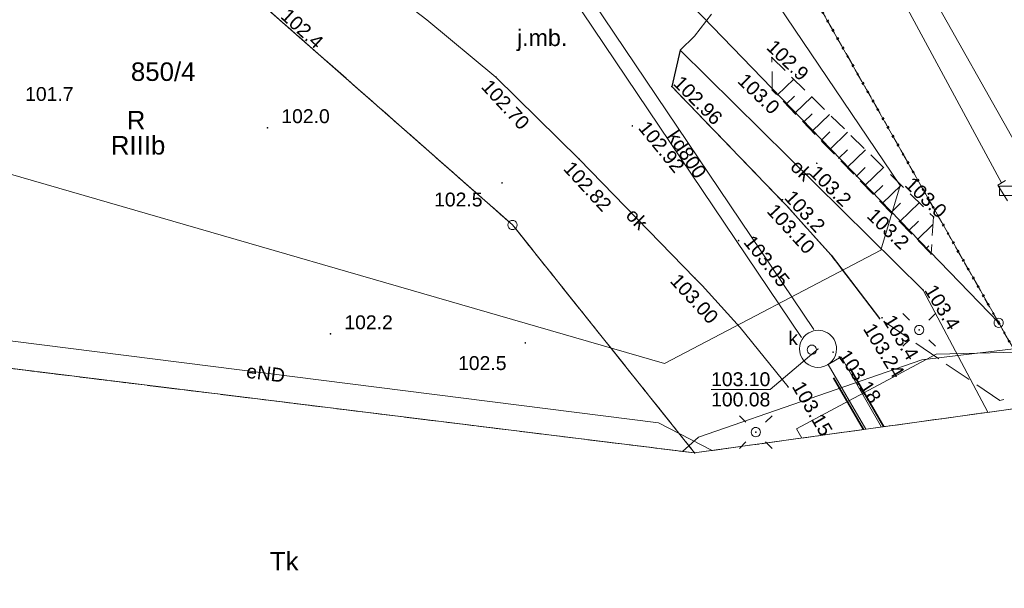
# Model space of a CAD drawing. Extents: x 6447898 to 6448503, y 5806748 to 5807122.
# Tile 4 of 50: x 6447946 to 6447999, y 5806854 to 5806885. Entities that reach past the tile are written whole.
import ezdxf
from ezdxf.enums import TextEntityAlignment as Align

# ---------------------------------------------------------------- set-up
doc = ezdxf.new("R2010")
doc.units = 0
doc.header["$PDSIZE"] = 0.75
for name, pattern in [('KROPK2', [2, 0, -2]), ('PRZER1-1', [2, 1, -1]), ('PRZER2-1', [3, 2, -1]), ('PRZER3-1', [4, 3, -1])]:
    doc.linetypes.add(name, pattern=pattern)
doc.layers.get('0').update_dxf_attribs({"linetype": 'CONTINUOUS', "lineweight": 13})
for name, color, linetype, lineweight in [('GEPPGD', 7, 'CONTINUOUS', 18), ('GESDZI', 7, 'CONTINUOUS', 18), ('GESDZI_O', 7, 'CONTINUOUS', 18), ('GESJAE', 7, 'KROPK2', 50), ('GESKKL', 3, 'PRZER3-1', 18), ('GESKKL_O', 3, 'PRZER3-1', 18), ('GESUZY', 3, 'PRZER1-1', 18), ('GESUZY_O', 3, 'PRZER1-1', 18), ('GSLINK', 7, 'CONTINUOUS', 18), ('GSLINK_O', 7, 'CONTINUOUS', 18), ('GSLKRW', 7, 'CONTINUOUS', 25), ('GSPWPN', 42, 'CONTINUOUS', 13), ('GSPWPN_O', 42, 'CONTINUOUS', 13), ('GSPWPS', 7, 'CONTINUOUS', 13), ('GSPWPS_O', 7, 'CONTINUOUS', 13), ('GSSOTW', 7, 'PRZER3-1', 18), ('GSSZSN', 7, 'PRZER2-1', 18), ('GTGTXT_O', 7, 'CONTINUOUS', 18), ('GULEPR', 240, 'CONTINUOUS', 18), ('GULEPR_O', 240, 'CONTINUOUS', 18), ('GULKPR', 32, 'CONTINUOUS', 18), ('GULKPR_O', 32, 'CONTINUOUS', 18), ('GULLOB', 7, 'CONTINUOUS', 35), ('GULTPR', 30, 'CONTINUOUS', 18), ('GUPELA', 7, 'CONTINUOUS', 18), ('GUPIKP', 7, 'CONTINUOUS', 18), ('GUPIWZ', 7, 'CONTINUOUS', 18), ('GUPIWZ_O', 7, 'CONTINUOUS', 18), ('GUPPRZ', 7, 'CONTINUOUS', 18), ('GUPPRZ_O', 7, 'CONTINUOUS', 18), ('GUSIKP', 7, 'CONTINUOUS', 18)]:
    doc.layers.add(name, color=color, linetype=linetype, lineweight=lineweight)
doc.styles.add('GEO-INFO', font='arial.ttf')

# ---------------------------------------------------------------- blocks, each defined once
blk = doc.blocks.new('POINT')
at = {"color": 0}
blk.add_point((0, 0), dxfattribs=at)
blk = doc.blocks.new('KOLO')
blk.add_hatch(color=0).paths.add_polyline_path([(-0.5, 0), (-0.482963, -0.12941), (-0.433013, -0.25), (-0.353553, -0.353553), (-0.25, -0.433013), (-0.12941, -0.482963), (0, -0.5), (0.12941, -0.482963), (0.25, -0.433013), (0.353553, -0.353553), (0.433013, -0.25), (0.482963, -0.12941), (0.5, 0), (0.482963, 0.12941), (0.433013, 0.25), (0.353553, 0.353553), (0.25, 0.433013), (0.12941, 0.482963), (0, 0.5), (-0.12941, 0.482963), (-0.25, 0.433013), (-0.353553, 0.353553), (-0.433013, 0.25), (-0.482963, 0.12941)])
blk = doc.blocks.new('OKRAG_PELNY')
at = {"color": 0}
blk.add_lwpolyline([(0, 0.5), (0.12941, 0.482963), (0.25, 0.433013), (0.353553, 0.353553), (0.433013, 0.25), (0.482963, 0.12941), (0.5, 0), (0.482963, -0.12941), (0.433013, -0.25), (0.353553, -0.353553), (0.25, -0.433013), (0.12941, -0.482963), (0, -0.5), (-0.12941, -0.482963), (-0.25, -0.433013), (-0.353553, -0.353553), (-0.433013, -0.25), (-0.482963, -0.12941), (-0.5, 0), (-0.482963, 0.12941), (-0.433013, 0.25), (-0.353553, 0.353553), (-0.25, 0.433013), (-0.12941, 0.482963)], close=True, dxfattribs=at)
blk = doc.blocks.new('SUEO')
blk.add_hatch(color=0).paths.add_polyline_path([(-0.002174, 0.089974), (0.023762, 0.086807), (0.042561, 0.0793), (0.060131, 0.066965), (0.076266, 0.047786), (0.086234, 0.025762), (0.089972, 0.002226), (0.088646, -0.015553), (0.081114, -0.038994), (0.066834, -0.060276), (0.049699, -0.075033), (0.027576, -0.085671), (0.004027, -0.08991), (-0.019639, -0.087831), (-0.040932, -0.080154), (-0.059082, -0.067892), (-0.073734, -0.051607), (-0.08374, -0.032979), (-0.089221, -0.011817), (-0.089063, 0.012951), (-0.082571, 0.035806), (-0.069528, 0.057148), (-0.048957, 0.075519), (-0.026898, 0.085887)])
at = {"color": 0}
for points in [[(-1.767767, 1.767767), (-1.06066, 1.06066)], [(1.767767, 1.767767), (1.06066, 1.06066)], [(-1.767767, -1.767767), (-1.06066, -1.06066)], [(1.767767, -1.767767), (1.06066, -1.06066)]]:
    blk.add_lwpolyline(points, dxfattribs=at)
blk = doc.blocks.new('PROSTOKAT1_5-1_PELNY')
at = {"color": 0}
blk.add_lwpolyline([(0.75, -0.5), (-0.75, -0.5), (-0.75, 0.5), (0.75, 0.5)], close=True, dxfattribs=at)
blk = doc.blocks.new('EPPGS')
at = {"color": 0}
blk.add_lwpolyline([(0, 0.5), (0.154508, 0.475528), (0.293893, 0.404508), (0.404508, 0.293893), (0.475528, 0.154508), (0.5, 0), (0.475528, -0.154508), (0.404508, -0.293893), (0.293893, -0.404508), (0.154508, -0.475528), (0, -0.5), (-0.154508, -0.475528), (-0.293893, -0.404508), (-0.404508, -0.293893), (-0.475528, -0.154508), (-0.5, 0), (-0.475528, 0.154508), (-0.404508, 0.293893), (-0.293893, 0.404508), (-0.154508, 0.475528)], close=True, dxfattribs=at)
blk = doc.blocks.new('EPPGN')
blk.add_hatch(color=0).paths.add_polyline_path([(0, -0.09), (0.027812, -0.085595), (0.052901, -0.072812), (0.072812, -0.052901), (0.085595, -0.027812), (0.09, 0), (0.085595, 0.027812), (0.072812, 0.052901), (0.052901, 0.072812), (0.027812, 0.085595), (0, 0.09), (-0.027812, 0.085595), (-0.052901, 0.072812), (-0.072812, 0.052901), (-0.085595, 0.027812), (-0.09, 0), (-0.085595, -0.027812), (-0.072812, -0.052901), (-0.052901, -0.072812), (-0.027812, -0.085595)])

msp = doc.modelspace()

# ---------------------------------------------------------------- linework, layer by layer
at = {"layer": 'GESDZI', "elevation": 10.22}
for points in [[(6447902.375, 5806927.785), (6447908.1, 5806926.36), (6447915.31, 5806923.99), (6447945.82, 5806915.54), (6447966.55, 5806901.71), (6447998.57, 5806868.616), (6447986.863, 5806889.257), (6447975.461, 5806909.323), (6447974.881, 5806910.343), (6447910.195, 5806932.402), (6447902.842, 5806934.305)], [(6447902.375, 5806927.785), (6447908.1, 5806926.36), (6447915.31, 5806923.99), (6447945.82, 5806915.54), (6447966.55, 5806901.71), (6447998.57, 5806868.616)], [(6447998.57, 5806868.616), (6448001.07, 5806864.206), (6447982.121, 5806861.587), (6447972.271, 5806873.906), (6447954.122, 5806889.875), (6447938.603, 5806899.044), (6447914.408, 5806907.57)], [(6447921.899, 5806895.009), (6447938.603, 5806899.044), (6447954.122, 5806889.875), (6447972.271, 5806873.906), (6447982.121, 5806861.587), (6447938.629, 5806866.952)], [(6447950.495, 5806847.052), (6447995.21, 5806842.798), (6447997.57, 5806839.678), (6447997.9, 5806838.588), (6448000.85, 5806830.189), (6448019.592, 5806829.892), (6448018.28, 5806832.78), (6448015.39, 5806839.152), (6448001.07, 5806864.206), (6447982.121, 5806861.587), (6447938.629, 5806866.952)]]:
    msp.add_lwpolyline(points, dxfattribs=at)
msp.add_lwpolyline([(6448155.289, 5806857.796), (6448168.767, 5806855.813), (6448193.503, 5806845.405), (6448224.628, 5806841.328), (6448281.342, 5806841.899), (6448130.513, 5806888.326), (6447986.863, 5806889.257), (6447998.57, 5806868.616), (6448001.07, 5806864.206), (6448017.169, 5806862.196), (6448066.836, 5806855.476), (6448078.905, 5806858.046), (6448109.339, 5806864.525)], close=True, dxfattribs=at)
at = {"layer": 'GESJAE', "ltscale": 0.5}
for p, q in [((6447998.57, 5806868.616, 10.22), (6447986.863, 5806889.257, 10.22)), ((6448001.07, 5806864.206, 10.22), (6447998.57, 5806868.616, 10.22))]:
    msp.add_line(p, q, dxfattribs=at)
at = {"layer": 'GESJAE', "ltscale": 0.5, "elevation": 10.22}
for points in [[(6447947.534, 5807120.909), (6447947.452, 5807118.377), (6447947.232, 5807111.508), (6447947.144, 5807106.691), (6447943.57, 5806972.007), (6447945.952, 5806961.309), (6447947.76, 5806958.22), (6447949.97, 5806954.35), (6447974.881, 5806910.343), (6447975.461, 5806909.323), (6447986.863, 5806889.257), (6447998.57, 5806868.616)], [(6447998.57, 5806868.616), (6448001.07, 5806864.206), (6448015.39, 5806839.152), (6448018.28, 5806832.78), (6448019.592, 5806829.892), (6448000.85, 5806830.189), (6447997.9, 5806838.588), (6447997.57, 5806839.678), (6447995.21, 5806842.798), (6447950.495, 5806847.052)]]:
    msp.add_lwpolyline(points, dxfattribs=at)
at = {"layer": 'GESKKL', "ltscale": 0.5, "elevation": 10.06}
for points in [[(6447972.271, 5806873.906), (6447954.122, 5806889.875), (6447938.603, 5806899.044), (6447921.899, 5806895.009)], [(6447938.629, 5806866.952), (6447982.121, 5806861.587), (6447972.271, 5806873.906)]]:
    msp.add_lwpolyline(points, dxfattribs=at)
at = {"layer": 'GESUZY', "ltscale": 0.5}
for p, q in [((6447986.863, 5806889.257, 10.08), (6447998.57, 5806868.616, 10.08)), ((6447998.57, 5806868.616, 10.08), (6448001.07, 5806864.206, 10.08))]:
    msp.add_line(p, q, dxfattribs=at)
at = {"layer": 'GESUZY', "ltscale": 0.5, "elevation": 10.08}
for points in [[(6447914.408, 5806907.57), (6447938.603, 5806899.044), (6447954.122, 5806889.875), (6447972.271, 5806873.906), (6447982.121, 5806861.587), (6448001.07, 5806864.206), (6447998.57, 5806868.616), (6447986.863, 5806889.257), (6447975.461, 5806909.323), (6447974.881, 5806910.343), (6447910.195, 5806932.402), (6447902.842, 5806934.305)], [(6447972.271, 5806873.906), (6447954.122, 5806889.875), (6447938.603, 5806899.044), (6447921.899, 5806895.009)], [(6447938.629, 5806866.952), (6447982.121, 5806861.587), (6447972.271, 5806873.906)], [(6447950.495, 5806847.052), (6447995.21, 5806842.798), (6447997.57, 5806839.678), (6447997.9, 5806838.588), (6448000.85, 5806830.189), (6448019.592, 5806829.892), (6448018.28, 5806832.78), (6448015.39, 5806839.152), (6448001.07, 5806864.206), (6447982.121, 5806861.587), (6447938.629, 5806866.952)]]:
    msp.add_lwpolyline(points, dxfattribs=at)
at = {"layer": 'GSLINK', "elevation": 10.18}
for points in [[(6447987.18, 5806865.15), (6447984.58, 5806868.36), (6447982.53, 5806870.63), (6447982.14, 5806871.03), (6447975.88, 5806877.46), (6447971.37, 5806881.9), (6447967.64, 5806884.99), (6447962.53, 5806888.9), (6447956.82, 5806893.15), (6447951.26, 5806896.64), (6447947.49, 5806898.63)], [(6447981.34, 5806883.36), (6447994.48, 5806870.39), (6447997.985, 5806863.78)]]:
    msp.add_lwpolyline(points, dxfattribs=at)
at = {"layer": 'GSLKRW', "elevation": 10.18}
msp.add_lwpolyline([(6447982.11, 5806884.11), (6447981.34, 5806883.36), (6447980.89, 5806881.39), (6447986.83, 5806875.21), (6447987.09, 5806874.95), (6447989.5, 5806872.28), (6447992.13, 5806868.85)], dxfattribs=at)
at = {"layer": 'GSSOTW', "ltscale": 0.5, "elevation": 10.18}
msp.add_lwpolyline([(6447986.08, 5806887.19), (6447988.68, 5806886.96), (6448020.46, 5806886.67), (6448010.58, 5806866.98), (6447998.63, 5806864.42), (6447992.13, 5806868.85), (6447989.5, 5806872.28), (6447987.09, 5806874.95), (6447980.89, 5806881.39), (6447981.34, 5806883.36), (6447982.11, 5806884.11), (6447983.58, 5806886.01)], close=True, dxfattribs=at)
at = {"layer": 'GSSZSN', "ltscale": 0.5, "elevation": 10.06}
for points in [[(6447986.32, 5806881.2), (6447986.3, 5806882.95), (6447995.05, 5806874.34), (6447994.91, 5806872.34)], [(6447994.91, 5806872.34), (6447986.32, 5806881.2)]]:
    msp.add_lwpolyline(points, dxfattribs=at)
at = {"layer": 'GSSZSN', "elevation": 10.06, "flags": 128}
for points in [[(6447986.592, 5806880.919), (6447987.485, 5806881.784)], [(6447987.066, 5806880.431), (6447987.517, 5806880.869)], [(6447987.539, 5806879.943), (6447988.454, 5806880.83)], [(6447988.012, 5806879.455), (6447988.475, 5806879.904)], [(6447988.485, 5806878.967), (6447989.424, 5806879.876)], [(6447988.959, 5806878.478), (6447989.433, 5806878.939)], [(6447989.432, 5806877.99), (6447990.393, 5806878.922)], [(6447989.905, 5806877.502), (6447990.392, 5806877.974)], [(6447990.378, 5806877.014), (6447991.363, 5806877.968)], [(6447990.852, 5806876.526), (6447991.35, 5806877.009)], [(6447991.325, 5806876.038), (6447992.332, 5806877.014)], [(6447991.798, 5806875.55), (6447992.308, 5806876.044)], [(6447992.271, 5806875.062), (6447993.302, 5806876.06)], [(6447992.745, 5806874.573), (6447993.266, 5806875.078)], [(6447993.218, 5806874.085), (6447994.271, 5806875.106)], [(6447993.691, 5806873.597), (6447994.224, 5806874.113)], [(6447994.164, 5806873.109), (6447995.022, 5806873.94)], [(6447994.638, 5806872.621), (6447994.794, 5806872.773)]]:
    msp.add_lwpolyline(points, dxfattribs=at)
at = {"layer": 'GULEPR', "elevation": 10.14}
for points in [[(6447959.497, 5806947.514), (6447963.37, 5806941.925), (6447993.967, 5806888.113), (6448000.293, 5806876.885), (6448015.359, 5806868.833), (6448017.259, 5806865.136), (6448017.488, 5806862.23), (6448017.491, 5806862.153)], [(6447983.067, 5806861.717), (6447980.171, 5806863.208), (6447937.66, 5806868.576)], [(6448004.69, 5806864.126), (6448005.027, 5806864.881), (6448005.439, 5806865.805), (6448004.689, 5806867.149), (6447995.18, 5806866.929), (6447987.628, 5806862.894), (6447987.92, 5806862.388)]]:
    msp.add_lwpolyline(points, dxfattribs=at)
at = {"layer": 'GULKPR', "elevation": 10.14}
for points in [[(6447975.502, 5806887.654), (6447988.572, 5806868.264)], [(6447974.838, 5806887.206), (6447987.908, 5806867.816)], [(6447992.237, 5806862.985), (6447990.05, 5806866.77), (6447989.35, 5806866.37), (6447991.38, 5806862.87)]]:
    msp.add_lwpolyline(points, dxfattribs=at)
at = {"layer": 'GULLOB', "elevation": 10.12}
for points in [[(6447992.359, 5806863.002), (6447990.54, 5806866.15)], [(6447989.64, 5806865.65), (6447991.26, 5806862.85)]]:
    msp.add_lwpolyline(points, dxfattribs=at)
at = {"layer": 'GULTPR', "elevation": 10.14}
for points in [[(6447980.224, 5806910.407), (6447998.729, 5806876.18)], [(6447930.639, 5806880.35), (6447933.638, 5806879.678), (6447942.223, 5806877.474), (6447980.492, 5806866.419), (6447992.202, 5806872.537), (6447993.235, 5806876.042), (6447986.206, 5806886.457), (6447987.19, 5806888.654), (6447988.2, 5806890.193), (6448022.784, 5806889.687), (6448033.838, 5806889.477), (6448048.115, 5806889.44), (6448066.571, 5806888.934), (6448089.704, 5806888.231), (6448093.24, 5806887.922), (6448106.228, 5806886.701), (6448124.073, 5806883.962), (6448152.559, 5806879.608), (6448206.31, 5806855.281), (6448219.711, 5806849.002), (6448265.133, 5806837.838)], [(6447981.464, 5806861.668), (6447982.327, 5806862.429), (6447994.406, 5806866.62), (6448004.78, 5806867.862), (6448077.358, 5806857.717)]]:
    msp.add_lwpolyline(points, dxfattribs=at)
at = {"layer": 'GUPIKP', "elevation": 1.4}
for points in [[(6447998.527, 5806876.056), (6447998.931, 5806876.304)], [(6447999.052, 5806875.204), (6447998.527, 5806876.056)]]:
    msp.add_lwpolyline(points, dxfattribs=at)
at = {"layer": 'GUPPRZ_O', "elevation": 10.8, "flags": 128}
for points in [[(6447983.012, 5806865.022), (6447986.215, 5806865.022), (6447988.8, 5806867.21)], [(6447983.012, 5806865.022), (6447986.215, 5806865.022)]]:
    msp.add_lwpolyline(points, dxfattribs=at)
at = {"layer": 'GUSIKP', "elevation": 10.14}
msp.add_lwpolyline([(6447989.8, 5806867.21, 0.576028), (6447988.3, 5806868.08, 1.736028)], format="xyb", close=True, dxfattribs=at)

# ---------------------------------------------------------------- block references
at = {"layer": 'GEPPGD', "xscale": 0.5, "yscale": 0.5}
for name, p in [('EPPGS', (6447972.271, 5806873.906, 10.24)), ('EPPGS', (6447998.57, 5806868.616, 10.24)), ('EPPGN', (6447982.121, 5806861.587, 10.24))]:
    msp.add_blockref(name, p, dxfattribs=at)
at = {"layer": 'GSPWPN', "xscale": 0.09, "yscale": 0.09}
for p in [(6447986.3, 5806882.95, 10.08), (6447986.32, 5806881.2, 10.08), (6447959.01, 5806879.16, 10.08), (6447988.73, 5806877.24, 10.08), (6447971.7, 5806876.18, 10.08), (6447986.87, 5806875.27, 10.08), (6447995.05, 5806874.34, 10.08), (6447994.91, 5806872.34, 10.08), (6447994.48, 5806870.39, 10.08), (6447992.26, 5806868.89, 10.08), (6447962.42, 5806868.02, 10.08), (6447972.96, 5806867.53, 10.08)]:
    msp.add_blockref('KOLO', p, dxfattribs=at)
at = {"layer": 'GSPWPS', "xscale": 0.09, "yscale": 0.09}
for p in [(6447971.37, 5806881.9, 10.08), (6447980.89, 5806881.39, 10.08), (6447978.75, 5806879.26, 10.08), (6447975.88, 5806877.46, 10.08), (6447986.83, 5806875.21, 10.08), (6447984.5, 5806873.06, 10.08), (6447982.14, 5806871.03, 10.08), (6447992.13, 5806868.85, 10.08), (6447989.61, 5806867.03, 10.08), (6447987.18, 5806865.15, 10.08)]:
    msp.add_blockref('KOLO', p, dxfattribs=at)
at = {"layer": 'GUPELA', "xscale": 0.5, "yscale": 0.5}
for name, p in [('SUEO', (6447994.268, 5806868.231, 10.15)), ('OKRAG_PELNY', (6447994.268, 5806868.231, 10.16)), ('SUEO', (6447985.43, 5806862.71, 10.15)), ('OKRAG_PELNY', (6447985.43, 5806862.71, 10.16))]:
    msp.add_blockref(name, p, dxfattribs=at)
at = {"layer": 'GUPIKP', "xscale": 0.5, "yscale": 0.5}
msp.add_blockref('PROSTOKAT1_5-1_PELNY', (6447998.99, 5806875.755, 10.16), dxfattribs=at)
at = {"layer": 'GUPIWZ', "xscale": 0.5, "yscale": 0.5}
msp.add_blockref('OKRAG_PELNY', (6447988.46, 5806867.16, 10.18), dxfattribs=at)
at = {"layer": 'GUPPRZ'}
msp.add_blockref('POINT', (6447988.8, 5806867.21, 10.16), dxfattribs=at)

# ---------------------------------------------------------------- texts
at = {"layer": 'GESDZI_O', "style": 'GEO-INFO'}
msp.add_text('850/4', height=1, dxfattribs=at).set_placement((6447953.37, 5806882.191, 10.8), align=Align.MIDDLE_CENTER)
at = {"layer": 'GESKKL_O', "style": 'GEO-INFO'}
msp.add_text('RIIIb', height=1, dxfattribs=at).set_placement((6447952.01, 5806878.212, 10.8), align=Align.MIDDLE_CENTER)
at = {"layer": 'GESUZY_O', "style": 'GEO-INFO'}
msp.add_text('R', height=1, dxfattribs=at).set_placement((6447951.902, 5806879.574, 10.8), align=Align.MIDDLE_CENTER)
msp.add_text('Tk', height=1, dxfattribs=at).set_placement((6447959.919, 5806855.76, 10.8), align=Align.MIDDLE)
at = {"layer": 'GSLINK_O', "style": 'GEO-INFO'}
for rotation, p in [(315.373, (6447987.91, 5806876.875, 10.8)), (314.2325, (6447979.01, 5806874.245, 10.8))]:
    msp.add_text('ok', height=0.75, rotation=rotation, dxfattribs=at).set_placement(p, align=Align.MIDDLE)
at = {"layer": 'GSPWPN_O', "style": 'GEO-INFO'}
for s, rotation, p in [('102.4', 317.731, (6447959.67, 5806885.129, 10.8)), ('102.9', 316.1997, (6447985.955, 5806883.451, 10.8)), ('103.0', 316.1997, (6447984.388, 5806881.637, 10.8)), ('103.2', 315.3556, (6447988.282, 5806876.668, 10.8)), ('103.0', 316.1997, (6447993.43, 5806876.03, 10.8)), ('103.2', 312.6345, (6447986.928, 5806875.352, 10.8)), ('103.2', 316.1997, (6447991.387, 5806874.338, 10.8)), ('103.4', 301.4082, (6447994.521, 5806870.388, 10.8)), ('103.4', 301.4082, (6447992.28, 5806868.757, 10.8))]:
    msp.add_text(s, height=0.75, rotation=rotation, dxfattribs=at).set_placement(p)
for s, p in [('101.7', (6447945.9, 5806880.61, 10.8)), ('102.0', (6447959.76, 5806879.41, 10.8)), ('102.5', (6447968.025, 5806874.905, 10.8)), ('102.2', (6447963.17, 5806868.27, 10.8)), ('102.5', (6447969.321, 5806866.066, 10.8))]:
    msp.add_text(s, height=0.75, dxfattribs=at).set_placement(p)
at = {"layer": 'GSPWPS_O', "style": 'GEO-INFO'}
for s, rotation, p in [('102.70', 312.6345, (6447970.532, 5806881.341, 10.8)), ('102.96', 314.8407, (6447980.908, 5806881.519, 10.8)), ('102.92', 309.0786, (6447979.03, 5806879.138, 10.8)), ('102.82', 312.6345, (6447974.97, 5806876.919, 10.8)), ('103.10', 312.6345, (6447985.976, 5806874.624, 10.8)), ('103.05', 309.0786, (6447984.726, 5806872.962, 10.8)), ('103.00', 312.6345, (6447980.747, 5806870.849, 10.8)), ('103.24', 301.4082, (6447991.207, 5806868.3, 10.8)), ('103.18', 303.9241, (6447989.852, 5806866.846, 10.8)), ('103.15', 300.3863, (6447987.36, 5806865.179, 10.8))]:
    msp.add_text(s, height=0.75, rotation=rotation, dxfattribs=at).set_placement(p)
at = {"layer": 'GTGTXT_O', "style": 'GEO-INFO'}
msp.add_text('j.mb.', height=0.9, dxfattribs=at).set_placement((6447972.508, 5806883.575, 10.8))
at = {"layer": 'GULEPR_O', "style": 'GEO-INFO'}
msp.add_text('eND', height=0.75, rotation=352.803, dxfattribs=at).set_placement((6447958.916, 5806865.892, 10.8), align=Align.MIDDLE_CENTER)
at = {"layer": 'GULKPR_O', "style": 'GEO-INFO'}
msp.add_text('kd800', height=0.75, rotation=303.9823, dxfattribs=at).set_placement((6447981.705, 5806877.735, 10.8), align=Align.MIDDLE_CENTER)
at = {"layer": 'GUPIWZ_O', "style": 'GEO-INFO'}
msp.add_text('k', height=0.75, dxfattribs=at).set_placement((6447987.71, 5806867.41, 10.8), align=Align.RIGHT)
at = {"layer": 'GUPPRZ_O', "style": 'GEO-INFO'}
for s, p in [('103.10', (6447983.012, 5806865.194)), ('100.08', (6447983.012, 5806864.099))]:
    msp.add_text(s, height=0.75, dxfattribs=at).set_placement(p)

doc.saveas('drawing.dxf')
